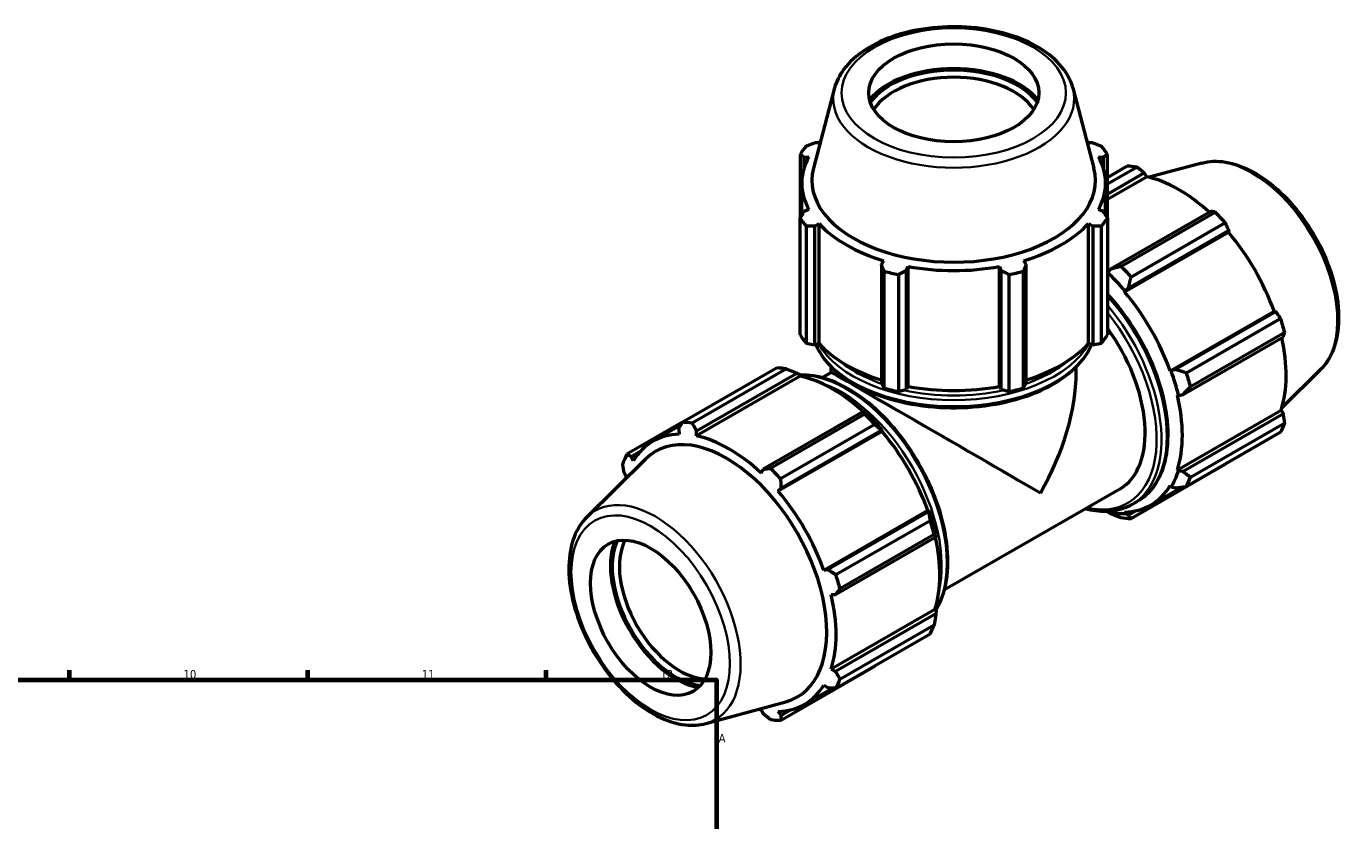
# Model space of a CAD drawing. Header units: millimetres. Extents: x 0 to 1006, y 0 to 1065.
# Tile 8 of 8: x 618 to 1006, y 533 to 766. Entities that reach past the tile are written whole.
import ezdxf

# ---------------------------------------------------------------- set-up
doc = ezdxf.new("R2010")
doc.units = ezdxf.units.MM
for name, color, linetype, lineweight in [('Border (ISO)', 7, 'Continuous', 70), ('Visible (ISO)', 7, 'Continuous', 50), ('Visible Narrow (ISO)', 7, 'Continuous', 35)]:
    doc.layers.add(name, color=color, linetype=linetype, lineweight=lineweight)
doc.styles.add('Note Text (ISO)', font='tahoma.ttf')

# ---------------------------------------------------------------- blocks, each defined once
blk = doc.blocks.new('Borders Default Border')
at = {"layer": 'Border (ISO)'}
for p, q in [((630.75, 574), (630.75, 576.9)), ((700.83, 574), (700.83, 576.9)), ((770.92, 574), (770.92, 576.9))]:
    blk.add_line(p, q, dxfattribs=at)
at = {"layer": 'Border (ISO)', "flags": 128}
blk.add_lwpolyline([(20, 20), (20, 574), (821, 574), (821, 20), (20, 20)], dxfattribs=at)
at = {"layer": 'Border (ISO)', "color": 232, "true_color": 0xca0064, "char_height": 2.5, "attachment_point": 7, "style": 'Note Text (ISO)'}
for s, insert in [('10', (664.29, 574.35)), ('11', (734.37, 574.4)), ('12', (804.46, 574.4)), ('A', (821.59, 555.62))]:
    blk.add_mtext(s, dxfattribs=dict(at, insert=insert))

msp = doc.modelspace()

# ---------------------------------------------------------------- linework, layer by layer
at = {"layer": 'Visible (ISO)'}
for p, q in [((855.675, 748.005), (849.472, 724.413)), ((925.719, 748.005), (931.923, 724.413)), ((851.101, 731.906), (849.824, 731.906)), ((931.571, 731.906), (930.293, 731.906)), ((845.533, 728.503), (845.533, 709.784)), ((846.75, 727.633), (848.123, 727.766)), ((846.75, 724.547), (846.75, 727.633)), ((933.271, 727.766), (934.644, 727.633)), ((934.644, 727.633), (934.644, 724.547)), ((935.862, 709.784), (935.862, 728.503)), ((963.59, 725.944), (948.118, 721.748)), ((935.862, 721.722), (941.615, 725.035)), ((944.578, 724.748), (935.862, 719.729)), ((935.862, 716.782), (946.713, 723.031)), ((935.862, 715.306), (947.35, 721.922)), ((946.713, 723.031), (947.35, 721.922)), ((846.057, 710.6), (846.057, 720.036)), ((935.337, 710.6), (935.337, 720.036)), ((845.533, 675.404), (845.533, 709.784)), ((848.123, 712.306), (846.75, 711.674)), ((934.644, 711.674), (933.271, 712.306)), ((935.862, 709.784), (935.862, 675.404)), ((966.309, 711.746), (936.812, 694.76)), ((939.864, 695.561), (967.563, 711.511)), ((847.268, 707.37), (847.268, 672.991)), ((849.824, 707.4), (851.101, 708.166)), ((849.824, 672.511), (849.824, 707.4)), ((851.101, 672.894), (851.101, 708.166)), ((930.293, 672.894), (930.293, 708.166)), ((930.293, 708.166), (931.571, 707.4)), ((931.571, 707.4), (931.571, 672.511)), ((934.126, 672.991), (934.126, 707.37)), ((942.06, 689.225), (971.557, 706.211)), ((970.526, 708.386), (942.828, 692.436)), ((971.557, 706.211), (971.417, 705.628)), ((940.911, 688.061), (971.417, 705.628)), ((870.085, 697.234), (869.42, 696.116)), ((869.42, 696.116), (869.42, 661.226)), ((876.841, 694.346), (877.274, 695.519)), ((876.841, 659.456), (876.841, 694.346)), ((877.274, 660.247), (877.274, 695.519)), ((904.121, 660.247), (904.121, 695.519)), ((904.121, 695.519), (904.554, 694.346)), ((904.554, 694.346), (904.554, 659.456)), ((911.975, 696.116), (911.31, 697.234)), ((911.975, 661.226), (911.975, 696.116)), ((936.812, 694.76), (935.929, 693.738)), ((870.254, 659.755), (870.254, 694.134)), ((874.444, 693.135), (874.444, 658.755)), ((906.95, 658.755), (906.95, 693.135)), ((911.141, 694.134), (911.141, 659.755)), ((935.929, 693.738), (935.862, 693.529)), ((940.911, 688.061), (941.067, 688.318)), ((941.067, 688.318), (942.06, 689.225)), ((954.334, 664.81), (984.841, 682.378)), ((985.413, 682.211), (955.916, 665.225)), ((959.081, 664.284), (986.779, 680.235)), ((984.841, 682.378), (985.413, 682.211)), ((958.09, 657.906), (987.587, 674.893)), ((988.006, 676.102), (960.308, 660.152)), ((847.268, 672.991), (849.824, 672.511)), ((851.101, 672.894), (849.824, 672.511)), ((931.571, 672.511), (930.293, 672.894)), ((931.571, 672.511), (934.126, 672.991)), ((810.868, 649.743), (838.567, 665.694)), ((841.53, 665.406), (813.831, 649.456)), ((845.567, 663.309), (815.06, 645.741)), ((815.085, 647.231), (844.582, 664.217)), ((844.582, 664.217), (845.465, 663.742)), ((845.465, 663.742), (845.567, 663.309)), ((854.697, 664.371), (852.023, 662.831)), ((854.697, 664.371), (854.697, 666.019)), ((926.697, 664.371), (926.697, 666.019)), ((954.635, 664.818), (954.334, 664.81)), ((955.916, 665.225), (954.635, 664.818)), ((998.539, 665.254), (987.144, 653.978)), ((869.42, 661.226), (870.254, 659.755)), ((874.444, 658.755), (876.841, 659.456)), ((877.274, 660.247), (876.841, 659.456)), ((904.554, 659.456), (904.121, 660.247)), ((904.554, 659.456), (906.95, 658.755)), ((911.141, 659.755), (911.975, 661.226)), ((956.44, 657.721), (956.763, 657.652)), ((956.763, 657.652), (958.09, 657.906)), ((864.178, 652.933), (834.681, 635.946)), ((836.817, 636.22), (864.515, 652.17)), ((864.653, 652.693), (864.178, 652.933)), ((956.44, 635.772), (986.947, 653.34)), ((987.587, 652.236), (958.09, 635.25)), ((986.947, 653.34), (987.587, 652.236)), ((810.815, 649.64), (794.615, 640.311)), ((810.397, 648.831), (802.275, 644.153)), ((809.838, 647.74), (809.977, 646.234)), ((867.478, 649.045), (839.78, 633.094)), ((960.308, 633.576), (988.006, 649.527)), ((815.06, 645.741), (815.085, 647.231)), ((869.634, 647.015), (839.127, 629.448)), ((839.928, 630.412), (869.426, 647.398)), ((869.426, 647.398), (869.791, 647.273)), ((869.791, 647.273), (869.634, 647.015)), ((986.779, 646.808), (959.081, 630.857)), ((795.981, 639.698), (798.635, 641.227)), ((782.855, 621.866), (800.16, 638.989)), ((796.553, 638.444), (795.981, 639.698)), ((942.828, 621.425), (970.526, 637.376)), ((793.807, 634.883), (794.448, 633.779)), ((834.681, 635.946), (834.044, 634.809)), ((956.763, 635.468), (956.44, 635.772)), ((958.09, 635.25), (956.763, 635.468)), ((839.127, 629.448), (839.928, 630.412)), ((939.492, 630.116), (887.953, 600.437)), ((948.612, 625.398), (957.788, 630.682)), ((954.334, 631.107), (954.635, 630.753)), ((954.635, 630.753), (955.916, 630.434)), ((943.074, 625.532), (944.629, 626.428)), ((883.058, 623.765), (852.551, 606.197)), ((883.282, 623.398), (853.785, 606.411)), ((856.033, 604.943), (883.731, 620.894)), ((883.058, 623.765), (883.359, 623.773)), ((883.359, 623.773), (883.282, 623.398)), ((935.898, 623.511), (935.929, 623.377)), ((935.929, 623.377), (936.812, 622.902)), ((941.067, 622.879), (940.911, 623.317)), ((942.06, 622.393), (941.067, 622.879)), ((944.431, 623.759), (942.06, 622.393)), ((884.959, 616.761), (857.26, 600.811)), ((885.456, 616.079), (885.487, 616.607)), ((855.958, 599.093), (885.456, 616.079)), ((853.785, 606.411), (852.551, 606.197)), ((854.656, 599.108), (855.958, 599.093)), ((885.163, 594.727), (854.656, 577.159)), ((885.456, 593.422), (855.958, 576.436)), ((885.163, 594.727), (885.487, 594.422)), ((885.487, 594.422), (885.456, 593.422)), ((857.26, 574.235), (884.959, 590.186)), ((883.731, 587.467), (856.033, 571.516)), ((839.78, 562.084), (867.478, 578.035)), ((855.958, 576.436), (854.656, 577.159)), ((855.117, 571.558), (846.829, 566.785)), ((852.551, 572.494), (853.785, 571.621)), ((817.804, 561.175), (841.3, 567.548)), ((834.044, 565.197), (834.681, 564.088)), ((839.928, 563.58), (839.127, 564.704)), ((842.648, 565.146), (839.928, 563.58))]:
    msp.add_line(p, q, dxfattribs=at)
for centre, major_axis, ratio in [((890.697, 746.57), (25, 0), 0.5758617), ((801.602, 592.253), (12.476, -21.665), 0.5780931)]:
    msp.add_ellipse(centre, major_axis=major_axis, ratio=ratio, dxfattribs=at)
for centre, major_axis, ratio, start_param, end_param in [((890.697, 737.986), (-27.232, 0), 0.5758617, 3.5720495, 5.8527285), ((890.697, 737.986), (26.5, 0), 0.5758617, 0.388756, 2.7528367), ((890.697, 736.76), (-25, 0), 0.5758617, 3.4892821, 5.9354958), ((890.697, 719.143), (-48, 0), 0.5758617, 5.8432224, 5.93775), ((890.697, 720.036), (-44.64, 0), 0.5758617, 5.7806396, 5.8032198), ((890.697, 720.036), (-44.64, 0), 0.5758617, 3.6215582, 3.6441384), ((890.697, 719.143), (48, 0), 0.5758617, 0.3454353, 0.4399629), ((890.697, 720.036), (-44.64, 0), 0.5758617, 5.9777527, 6.5886179), ((890.697, 720.036), (44.64, 0), 0.5758617, 5.9777527, 6.5886179), ((890.697, 720.818), (-41.696, 0), 0.5758617, 6.1329002, 9.5750631), ((956.07, 681.205), (-23.954, 41.596), 0.5780931, 5.8451561, 5.9396837), ((956.842, 681.65), (22.277, -38.684), 0.5780931, 2.0696433, 2.6635608), ((890.697, 719.143), (-48, 0), 0.5758617, 0.3454353, 0.4399629), ((890.697, 719.143), (48, 0), 0.5758617, 5.8432224, 5.93775), ((956.07, 681.205), (23.954, -41.596), 0.5780931, 1.9181653, 2.0126929), ((890.697, 720.036), (44.64, 0), 0.5758617, 3.6215582, 4.2324234), ((890.697, 720.036), (44.64, 0), 0.5758617, 5.1923545, 5.8032198), ((956.842, 681.65), (22.277, -38.684), 0.5780931, 1.2672974, 1.8781627), ((890.697, 720.036), (44.64, 0), 0.5758617, 4.4069564, 5.0178216), ((928.372, 665.255), (-23.954, 41.596), 0.5780931, 5.059758, 5.1542856), ((890.697, 719.143), (48, 0), 0.5758617, 4.2724261, 4.3669537), ((890.697, 719.143), (48, 0), 0.5758617, 5.0578243, 5.1523519), ((926.335, 664.082), (22.516, -39.1), 0.5780931, 1.8781627, 2.0526956), ((926.335, 664.082), (-22.277, 38.684), 0.5780931, 4.4088901, 5.0197553), ((956.07, 681.205), (23.954, -41.596), 0.5780931, 1.1327672, 1.2272947), ((890.697, 684.764), (-48, 0), 0.5758617, 0.3454353, 0.4399629), ((890.697, 684.764), (48, 0), 0.5758617, 5.8432224, 5.93775), ((921.527, 661.313), (17.965, -31.197), 0.5780931, 0, 1.7599717), ((890.697, 684.764), (-44.64, 0), 0.5758617, 0.4799655, 1.0739634), ((890.697, 684.764), (-44.64, 0), 0.5758617, 2.0676292, 2.6616271), ((956.842, 681.65), (22.277, -38.684), 0.5780931, 0.4818993, 1.0759774), ((853.022, 621.864), (-23.954, 41.596), 0.5780931, 5.8451561, 5.9396837), ((855.059, 623.037), (22.277, -38.684), 0.5780931, 2.0696433, 2.6635608), ((890.697, 643.56), (-36, 20.811), 0.0016725, 3.9279577, 6.2822185), ((890.697, 643.56), (-25.48, -44.077), 0.5769785, 1.5717632, 2.3571613), ((926.335, 664.082), (22.516, -39.1), 0.5780931, 1.0927645, 1.2672974), ((928.372, 665.255), (-23.954, 41.596), 0.5780931, 4.2743598, 4.3688874), ((890.697, 684.764), (48, 0), 0.5758617, 4.2724261, 4.3669537), ((890.697, 684.764), (-44.64, 0), 0.5758617, 1.2653637, 1.8762289), ((890.697, 684.764), (48, 0), 0.5758617, 5.0578243, 5.1523519), ((926.335, 664.082), (-22.277, 38.684), 0.5780931, 3.6234919, 4.2343571), ((853.022, 621.864), (23.954, -41.596), 0.5780931, 1.9181653, 2.0126929), ((855.059, 623.037), (-22.516, 39.1), 0.5780931, 5.0197553, 5.1942882), ((825.324, 605.914), (-23.954, 41.596), 0.5780931, 5.8451561, 5.9396837), ((956.07, 681.205), (23.954, -41.596), 0.5780931, 0.347369, 0.4418966), ((824.552, 605.469), (-22.277, 38.684), 0.5780931, 5.9796864, 6.5905516), ((823.876, 605.08), (20.807, -36.133), 0.5780931, 6.1320197, 9.5759436), ((824.552, 605.469), (-22.277, 38.684), 0.5780931, 5.1942882, 5.8051535), ((855.059, 623.037), (22.277, -38.684), 0.5780931, 1.2672974, 1.8781627), ((825.324, 605.914), (-23.954, 41.596), 0.5780931, 0.347369, 0.4418966), ((825.324, 605.914), (-23.954, 41.596), 0.5780931, 5.059758, 5.1542856), ((824.552, 605.469), (22.277, -38.684), 0.5780931, 3.6234919, 3.6450189), ((926.335, 664.082), (22.516, -39.1), 0.5780931, 0.3073663, 0.4818993), ((928.372, 665.255), (23.954, -41.596), 0.5780931, 0.347369, 0.4418966), ((824.552, 605.469), (-22.277, 38.684), 0.5780931, 4.4088901, 5.0197553), ((926.335, 664.082), (22.277, -38.684), 0.5780931, 5.9796864, 6.5905516), ((855.059, 623.037), (-22.516, 39.1), 0.5780931, 4.2343571, 4.4088901), ((853.022, 621.864), (23.954, -41.596), 0.5780931, 1.1327672, 1.2272947), ((926.335, 664.082), (22.516, -39.1), 0.5780931, 5.8051535, 5.9796864), ((928.372, 665.255), (23.954, -41.596), 0.5780931, 5.8451561, 5.9396837), ((809.026, 596.528), (13.59, -23.599), 0.5780931, 3.5712273, 5.8535507), ((809.026, 596.528), (-13.224, 22.964), 0.5780931, 0.3876136, 2.7539791), ((810.087, 597.139), (12.476, -21.665), 0.5780931, 3.4871879, 5.93759), ((855.059, 623.037), (22.277, -38.684), 0.5780931, 0.4818993, 1.0759774), ((825.324, 605.914), (-23.954, 41.596), 0.5780931, 4.2743598, 4.3688874), ((824.552, 605.469), (-22.277, 38.684), 0.5780931, 3.6234919, 4.2343571), ((853.022, 621.864), (23.954, -41.596), 0.5780931, 0.347369, 0.4418966), ((825.324, 605.914), (23.954, -41.596), 0.5780931, 0.347369, 0.4418966), ((824.552, 605.469), (22.277, -38.684), 0.5780931, 5.9796864, 6.5905516), ((824.552, 605.469), (22.277, -38.684), 0.5780931, 5.7797591, 5.8051535), ((825.324, 605.914), (23.954, -41.596), 0.5780931, 5.8451561, 5.9396837)]:
    msp.add_ellipse(centre, major_axis=major_axis, ratio=ratio, start_param=start_param, end_param=end_param, dxfattribs=at)
for points, knots in [([(925.719, 748.005), (925.143, 750.196), (924.028, 752.281), (920.79, 756.257), (918.574, 758.113), (913.257, 761.355), (910.118, 762.717), (903.308, 764.77), (899.639, 765.46), (892.143, 766.118), (888.318, 766.088), (880.871, 765.316), (877.249, 764.573), (870.545, 762.426), (867.466, 761.019), (862.173, 757.627), (859.956, 755.64), (857.081, 751.73), (856.175, 749.907), (855.675, 748.005)], [5.6480723, 5.6480723, 5.6480723, 5.6480723, 5.936457, 5.936457, 6.2546872, 6.2546872, 6.5864196, 6.5864196, 6.9174203, 6.9174203, 7.2467586, 7.2467586, 7.5761745, 7.5761745, 7.9073409, 7.9073409, 8.2388093, 8.2388093, 8.4890947, 8.4890947, 8.4890947, 8.4890947]), ([(963.59, 725.944), (965.785, 726.539), (968.156, 726.614), (973.232, 725.791), (975.953, 724.797), (981.426, 721.806), (984.176, 719.766), (989.357, 714.888), (991.787, 712.052), (996.097, 705.881), (997.978, 702.551), (1001.019, 695.708), (1002.178, 692.197), (1003.65, 685.312), (1003.959, 681.939), (1003.644, 675.657), (1003.02, 672.745), (1001.056, 668.314), (999.93, 666.63), (998.539, 665.254)], [5.6508865, 5.6508865, 5.6508865, 5.6508865, 5.9396218, 5.9396218, 6.2578392, 6.2578392, 6.5894607, 6.5894607, 6.9204191, 6.9204191, 7.2497497, 7.2497497, 7.579163, 7.579163, 7.9102965, 7.9102965, 8.2416217, 8.2416217, 8.4901479, 8.4901479, 8.4901479, 8.4901479]), ([(935.862, 687.403), (936.579, 686.635), (937.284, 685.84), (940.766, 681.718), (943.313, 678.03), (947.666, 670.262), (949.471, 666.184), (952.159, 658.038), (953.04, 653.971), (953.781, 646.245), (953.639, 642.588), (952.314, 636.065), (951.135, 633.194), (948.145, 629.015), (946.51, 627.511), (944.629, 626.428)], [6.6876131, 6.6876131, 6.6876131, 6.6876131, 6.7675509, 6.7675509, 7.090816, 7.090816, 7.4138176, 7.4138176, 7.7371549, 7.7371549, 8.0611622, 8.0611622, 8.3839379, 8.3839379, 8.6413135, 8.6413135, 8.6413135, 8.6413135]), ([(850.14, 672.606), (850.375, 672.041), (850.645, 671.482), (852.308, 668.444), (854.334, 666.116), (859.548, 661.915), (862.765, 660.054), (870.035, 657.02), (874.089, 655.85), (882.612, 654.316), (887.079, 653.95), (895.982, 654.053), (900.417, 654.522), (908.818, 656.251), (912.782, 657.511), (919.847, 660.712), (922.945, 662.653), (927.939, 667.039), (929.839, 669.485), (931.104, 672.254), (931.181, 672.429), (931.254, 672.606)], [2.5917599, 2.5917599, 2.5917599, 2.5917599, 2.6616373, 2.6616373, 2.9766705, 2.9766705, 3.2999671, 3.2999671, 3.6239306, 3.6239306, 3.9471996, 3.9471996, 4.2702015, 4.2702015, 4.5935435, 4.5935435, 4.9175747, 4.9175747, 5.2404087, 5.2404087, 5.2622217, 5.2622217, 5.2622217, 5.2622217]), ([(885.409, 594.495), (885.458, 594.573), (885.507, 594.651), (887.038, 597.154), (888.051, 600.077), (889.103, 606.7), (889.116, 610.42), (888.126, 618.24), (887.121, 622.339), (884.202, 630.494), (882.291, 634.548), (877.757, 642.211), (875.136, 645.819), (869.439, 652.233), (866.364, 655.037), (860.054, 659.556), (856.82, 661.268), (850.844, 663.285), (848.085, 663.723), (845.497, 663.609)], [4.2204464, 4.2204464, 4.2204464, 4.2204464, 4.2306601, 4.2306601, 4.5457007, 4.5457007, 4.8689443, 4.8689443, 5.1928872, 5.1928872, 5.5161522, 5.5161522, 5.8391538, 5.8391538, 6.1624911, 6.1624911, 6.4864984, 6.4864984, 6.7753654, 6.7753654, 6.7753654, 6.7753654]), ([(943.074, 625.532), (940.841, 624.246), (938.268, 623.561), (933.542, 623.452), (931.48, 623.721), (929.371, 624.288)], [2.3581282, 2.3581282, 2.3581282, 2.3581282, 2.66373117, 2.66373117, 2.88204566, 2.88204566, 2.88204566, 2.88204566]), ([(782.855, 621.866), (781.239, 620.266), (779.983, 618.253), (778.148, 613.449), (777.641, 610.597), (777.481, 604.363), (777.866, 600.96), (779.484, 594.03), (780.717, 590.505), (783.891, 583.68), (785.827, 580.381), (790.22, 574.317), (792.675, 571.552), (797.891, 566.823), (800.652, 564.862), (806.243, 561.982), (809.076, 561.06), (813.894, 560.535), (815.915, 560.663), (817.804, 561.175)], [0.9346301, 0.9346301, 0.9346301, 0.9346301, 1.2233654, 1.2233654, 1.5415828, 1.5415828, 1.8732043, 1.8732043, 2.2041627, 2.2041627, 2.5334933, 2.5334933, 2.8629066, 2.8629066, 3.1940401, 3.1940401, 3.5253653, 3.5253653, 3.7738915, 3.7738915, 3.7738915, 3.7738915])]:
    msp.add_open_spline(points, degree=3, knots=knots, dxfattribs=at)
for points, weights in [([(847.268, 730.916), (848.572, 731.426), (849.824, 731.906)], [1, 1.00149374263, 1.00217094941]), ([(931.571, 731.906), (932.822, 731.426), (934.126, 730.916)], [1.00217094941, 1.00149374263, 1]), ([(846.75, 727.633), (846.154, 728.064), (845.533, 728.503)], [1.00217094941, 1.00149374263, 1]), ([(935.862, 728.503), (935.241, 728.064), (934.644, 727.633)], [1, 1.00149374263, 1.00217094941]), ([(946.713, 723.031), (945.672, 723.874), (944.578, 724.748)], [1.00217094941, 1.00149374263, 1]), ([(845.533, 709.784), (846.154, 710.753), (846.75, 711.674)], [1, 1.00149374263, 1.00217094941]), ([(934.644, 711.674), (935.241, 710.753), (935.862, 709.784)], [1.00217094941, 1.00149374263, 1]), ([(967.563, 711.511), (966.928, 711.634), (966.309, 711.746)], [1, 1.00149374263, 1.00217094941]), ([(849.824, 707.4), (848.572, 707.391), (847.268, 707.37)], [1.00217094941, 1.00149374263, 1]), ([(934.126, 707.37), (932.822, 707.391), (931.571, 707.4)], [1, 1.00149374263, 1.00217094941]), ([(971.557, 706.211), (971.056, 707.279), (970.526, 708.386)], [1.00217094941, 1.00149374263, 1]), ([(870.254, 694.134), (869.828, 695.15), (869.42, 696.116)], [1, 1.00149374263, 1.00217094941]), ([(876.841, 694.346), (875.667, 693.757), (874.444, 693.135)], [1.00217094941, 1.00149374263, 1]), ([(906.95, 693.135), (905.727, 693.757), (904.554, 694.346)], [1, 1.00149374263, 1.00217094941]), ([(911.975, 696.116), (911.566, 695.15), (911.141, 694.134)], [1.00217094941, 1.00149374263, 1]), ([(939.864, 695.561), (938.294, 695.144), (936.812, 694.76)], [1.01556170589, 1.01108234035, 1.00580099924]), ([(942.06, 689.225), (942.422, 690.79), (942.828, 692.436)], [1.00580099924, 1.01108234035, 1.01556170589]), ([(986.779, 680.235), (986.087, 681.246), (985.413, 682.211)], [1, 1.00149374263, 1.00217094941]), ([(987.587, 674.893), (987.797, 675.488), (988.006, 676.102)], [1.00217094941, 1.00149374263, 1]), ([(841.53, 665.406), (843.1, 664.807), (844.582, 664.217)], [1.01556170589, 1.01108234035, 1.00580099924]), ([(959.081, 664.284), (957.453, 664.757), (955.916, 665.225)], [1.01556170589, 1.01108234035, 1.00580099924]), ([(958.09, 657.906), (959.163, 658.998), (960.308, 660.152)], [1.00580099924, 1.01108234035, 1.01556170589]), ([(864.178, 652.933), (864.357, 652.567), (864.515, 652.17)], [1.00580099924, 1.01108234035, 1.01556170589]), ([(988.006, 649.527), (987.797, 650.912), (987.587, 652.236)], [1, 1.00149374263, 1.00217094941]), ([(809.838, 647.74), (810.338, 648.719), (810.868, 649.743)], [1.00217094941, 1.00149374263, 1]), ([(813.831, 649.456), (814.467, 648.318), (815.085, 647.231)], [1, 1.00149374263, 1.00217094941]), ([(867.478, 649.045), (868.485, 648.212), (869.426, 647.398)], [1.01556170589, 1.01108234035, 1.00580099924]), ([(794.615, 640.311), (795.308, 639.996), (795.981, 639.698)], [1, 1.00149374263, 1.00217094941]), ([(793.807, 634.883), (793.598, 636.208), (793.388, 637.592)], [1.00217094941, 1.00149374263, 1]), ([(834.681, 635.946), (835.723, 636.078), (836.817, 636.22)], [1.00217094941, 1.00149374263, 1]), ([(970.526, 637.376), (970.553, 637.428), (970.579, 637.479)], [1, 1.00007527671, 1.00014847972]), ([(839.78, 633.094), (839.851, 631.723), (839.928, 630.412)], [1, 1.00149374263, 1.00217094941]), ([(960.308, 633.576), (959.163, 634.422), (958.09, 635.25)], [1.01556170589, 1.01108234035, 1.00580099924]), ([(955.916, 630.434), (957.453, 630.634), (959.081, 630.857)], [1.00580099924, 1.01108234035, 1.01556170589]), ([(883.282, 623.398), (883.515, 622.179), (883.731, 620.894)], [1.00580099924, 1.01108234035, 1.01556170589]), ([(936.812, 622.902), (938.294, 622.312), (939.864, 621.713)], [1.00580099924, 1.01108234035, 1.01556170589]), ([(942.828, 621.425), (942.422, 621.911), (942.06, 622.393)], [1.01556170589, 1.01108234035, 1.00580099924]), ([(884.959, 616.761), (885.225, 616.421), (885.456, 616.079)], [1.01556170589, 1.01108234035, 1.00580099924]), ([(853.785, 606.411), (854.882, 605.69), (856.033, 604.943)], [1.00217094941, 1.00149374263, 1]), ([(857.26, 600.811), (856.592, 599.932), (855.958, 599.093)], [1, 1.00149374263, 1.00217094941]), ([(885.456, 593.422), (885.225, 591.845), (884.959, 590.186)], [1.00580099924, 1.01108234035, 1.01556170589]), ([(867.58, 578.165), (867.529, 578.1), (867.478, 578.035)], [1.0151056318, 1.0153346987, 1.01556170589]), ([(855.958, 576.436), (856.592, 575.356), (857.26, 574.235)], [1.00217094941, 1.00149374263, 1]), ([(856.033, 571.516), (854.882, 571.567), (853.785, 571.621)], [1, 1.00149374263, 1.00217094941]), ([(836.817, 562.371), (835.723, 563.245), (834.681, 564.088)], [1, 1.00149374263, 1.00217094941]), ([(839.928, 563.58), (839.851, 562.845), (839.78, 562.084)], [1.00217094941, 1.00149374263, 1])]:
    msp.add_rational_spline(points, weights, degree=2, dxfattribs=at)
at = {"layer": 'Visible Narrow (ISO)'}
for centre, major_axis, ratio in [((890.697, 746.57), (32.976, 0), 0.5758617), ((801.602, 592.253), (16.456, -28.576), 0.5780931)]:
    msp.add_ellipse(centre, major_axis=major_axis, ratio=ratio, dxfattribs=at)
for centre, major_axis, ratio, start_param, end_param in [((890.697, 744.952), (-35.421, 0), 0.5758617, 6.1329002, 9.5750631), ((978.392, 694.06), (-17.676, 30.695), 0.5780931, 3.2927583, 6.1320197), ((923.79, 662.616), (20.84, -36.189), 0.5780931, 0, 1.9369676), ((922.234, 661.72), (20.84, -36.189), 0.5780931, 0, 1.8784407), ((921.527, 661.313), (20.341, -35.322), 0.5780931, 5.7950712, 8.1207625), ((890.697, 678.469), (41.76, 0), 0.5758617, 3.387224, 6.037554), ((890.697, 680.267), (-41.76, 0), 0.5758617, 0.3133417, 2.828251), ((890.697, 681.085), (-40.76, 0), 0.5758617, 0.5918139, 1.0248708), ((890.697, 681.085), (-40.76, 0), 0.5758617, 2.1167219, 2.5497788), ((859.16, 625.399), (-20.84, 36.189), 0.5780931, 3.4488921, 5.9801088), ((857.605, 624.503), (-20.84, 36.189), 0.5780931, 3.6948746, 5.7299033), ((890.697, 681.085), (-40.76, 0), 0.5758617, 1.2009564, 1.9406363), ((803.002, 593.059), (17.676, -30.695), 0.5780931, 6.1320197, 9.5759436)]:
    msp.add_ellipse(centre, major_axis=major_axis, ratio=ratio, start_param=start_param, end_param=end_param, dxfattribs=at)

# ---------------------------------------------------------------- block references
msp.add_blockref('Borders Default Border', (0, 0))

doc.saveas('drawing.dxf')
